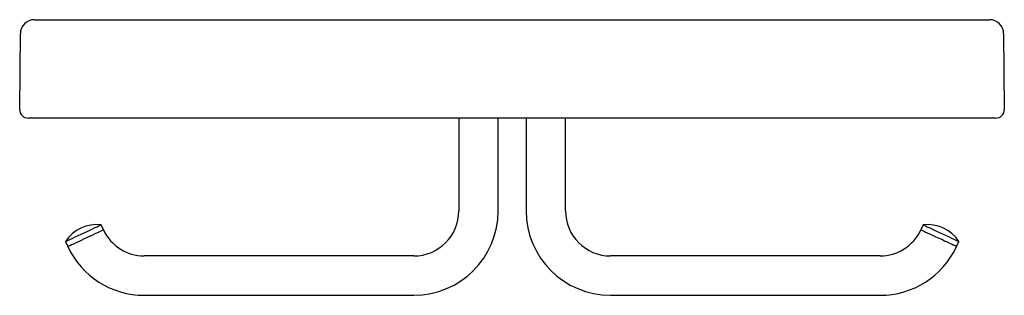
# Model space of a CAD drawing. Header units: millimetres. Extents: x 3913.543 to 3913.894, y 1785.247 to 1785.345.
import ezdxf

# ---------------------------------------------------------------- set-up
doc = ezdxf.new("R2010")
doc.units = ezdxf.units.MM
doc.layers.add('SANINDUSA', color=3, linetype='Continuous')

msp = doc.modelspace()

# ---------------------------------------------------------------- linework, layer by layer
at = {"layer": 'SANINDUSA'}
for p, q in [((3913.5483, 1785.34451), (3913.5733, 1785.34451)), ((3913.5733, 1785.34451), (3913.86339, 1785.34451)), ((3913.86339, 1785.34451), (3913.88839, 1785.34451)), ((3913.54306, 1785.31254), (3913.5433, 1785.33955)), ((3913.89339, 1785.33955), (3913.89362, 1785.31254)), ((3913.57306, 1785.30951), (3913.54606, 1785.30951)), ((3913.86362, 1785.30951), (3913.57306, 1785.30951)), ((3913.6994, 1785.30951), (3913.6994, 1785.27651)), ((3913.7134, 1785.27651), (3913.7134, 1785.30951)), ((3913.7234, 1785.30951), (3913.7234, 1785.27651)), ((3913.7374, 1785.27651), (3913.7374, 1785.30951)), ((3913.89062, 1785.30951), (3913.86362, 1785.30951)), ((3913.5729, 1785.26975), (3913.57206, 1785.27156)), ((3913.86475, 1785.27156), (3913.8639, 1785.26975)), ((3913.55937, 1785.26564), (3913.56021, 1785.26383)), ((3913.87659, 1785.26383), (3913.87744, 1785.26564)), ((3913.6834, 1785.26051), (3913.5874, 1785.26051)), ((3913.8494, 1785.26051), (3913.7534, 1785.26051)), ((3913.5874, 1785.24651), (3913.6834, 1785.24651)), ((3913.7534, 1785.24651), (3913.8494, 1785.24651))]:
    msp.add_line(p, q, dxfattribs=at)
at = {"layer": 'SANINDUSA', "flags": 128}
for points in [[(3913.55937, 1785.26564), (3913.55939, 1785.26565), (3913.55957, 1785.26574), (3913.55993, 1785.26591), (3913.56046, 1785.26615), (3913.56113, 1785.26647), (3913.56194, 1785.26684), (3913.56286, 1785.26727), (3913.56386, 1785.26774), (3913.56491, 1785.26823), (3913.56598, 1785.26873), (3913.56705, 1785.26923), (3913.56808, 1785.26971), (3913.56904, 1785.27015), (3913.5699, 1785.27056), (3913.57065, 1785.2709), (3913.57125, 1785.27119), (3913.57169, 1785.27139), (3913.57197, 1785.27152), (3913.57206, 1785.27156)], [(3913.86475, 1785.27156), (3913.86484, 1785.27152), (3913.86511, 1785.27139), (3913.86556, 1785.27119), (3913.86616, 1785.2709), (3913.8669, 1785.27056), (3913.86777, 1785.27015), (3913.86873, 1785.26971), (3913.86976, 1785.26923), (3913.87082, 1785.26873), (3913.8719, 1785.26823), (3913.87295, 1785.26774), (3913.87395, 1785.26727), (3913.87487, 1785.26684), (3913.87567, 1785.26647), (3913.87635, 1785.26615), (3913.87687, 1785.26591), (3913.87723, 1785.26574), (3913.87741, 1785.26565), (3913.87744, 1785.26564)], [(3913.5729, 1785.26975), (3913.57285, 1785.26972), (3913.57262, 1785.26962), (3913.57222, 1785.26943), (3913.57166, 1785.26917), (3913.57095, 1785.26884), (3913.57011, 1785.26845), (3913.56917, 1785.26801), (3913.56816, 1785.26754), (3913.5671, 1785.26704), (3913.56602, 1785.26654), (3913.56496, 1785.26604), (3913.56395, 1785.26557), (3913.56301, 1785.26513), (3913.56217, 1785.26474), (3913.56146, 1785.26441), (3913.56089, 1785.26415), (3913.56049, 1785.26396), (3913.56027, 1785.26386), (3913.56021, 1785.26383)], [(3913.87025, 1785.26679), (3913.86918, 1785.26729), (3913.86813, 1785.26778), (3913.86715, 1785.26823), (3913.86626, 1785.26865), (3913.86549, 1785.26901), (3913.86485, 1785.26931), (3913.86436, 1785.26953), (3913.86405, 1785.26968), (3913.86391, 1785.26975), (3913.8639, 1785.26975)], [(3913.87659, 1785.26383), (3913.87659, 1785.26383), (3913.87645, 1785.2639), (3913.87614, 1785.26404), (3913.87565, 1785.26427), (3913.87501, 1785.26457), (3913.87423, 1785.26493), (3913.87334, 1785.26535), (3913.87236, 1785.2658), (3913.87132, 1785.26629), (3913.87025, 1785.26679)]]:
    msp.add_lwpolyline(points, dxfattribs=at)
at = {"layer": 'SANINDUSA'}
for centre, radius, start, end in [((3913.5483, 1785.33951), 0.005, 90, 179.5), ((3913.88839, 1785.33951), 0.005, 0.5, 90), ((3913.54606, 1785.31251), 0.003, 179.5, 270), ((3913.89062, 1785.31251), 0.003, 270, 0.5), ((3913.6834, 1785.27651), 0.016, 270, 0), ((3913.6834, 1785.27651), 0.03, 270, 0), ((3913.7534, 1785.27651), 0.03, 180, 270), ((3913.7534, 1785.27651), 0.016, 180, 270), ((3913.57047, 1785.25841), 0.01325, 83.1092, 146.8908), ((3913.86634, 1785.25841), 0.01325, 33.1092, 96.8908), ((3913.5874, 1785.27651), 0.016, 205, 270), ((3913.8494, 1785.27651), 0.016, 270, 335), ((3913.5874, 1785.27651), 0.03, 205, 270), ((3913.8494, 1785.27651), 0.03, 270, 335)]:
    msp.add_arc(centre, radius, start, end, dxfattribs=at)

doc.saveas('drawing.dxf')
